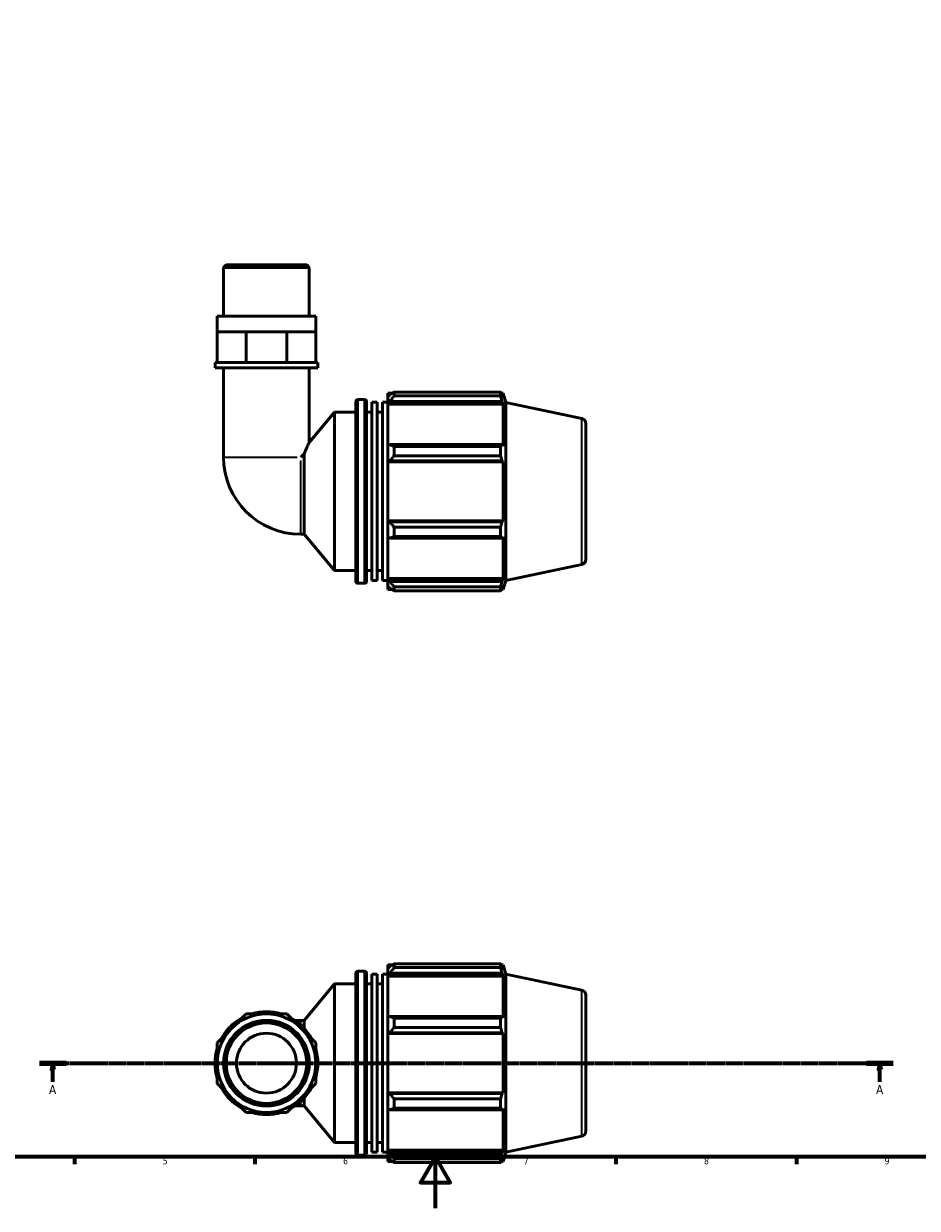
# Model space of a CAD drawing. Header units: millimetres. Extents: x 0 to 931, y 0 to 920.
# Tile 2 of 6: x 261 to 608, y 0 to 460. Entities that reach past the tile are written whole.
import ezdxf

# ---------------------------------------------------------------- set-up
doc = ezdxf.new("R2010")
doc.units = ezdxf.units.MM
doc.linetypes.add('CHAIN', pattern=[0.7087, 0.4724, -0.0591, 0.1181, -0.0591])
for name, color, linetype, lineweight in [('Border (ISO)', 7, 'Continuous', 70), ('Section Line (ISO)', 7, 'CHAIN', 70), ('Visible (ISO)', 7, 'Continuous', 50), ('Visible Narrow (ISO)', 7, 'Continuous', 35)]:
    doc.layers.add(name, color=color, linetype=linetype, lineweight=lineweight)
doc.styles.add('Label Text (ISO)', font='tahoma.ttf')
doc.styles.add('Note Text (ISO)', font='tahoma.ttf')

# ---------------------------------------------------------------- blocks, each defined once
blk = doc.blocks.new('Borders Default Border')
at = {"layer": 'Border (ISO)'}
for p, q in [((280.33, 20), (280.33, 17.1)), ((350.42, 20), (350.42, 17.1)), ((490.58, 20), (490.58, 17.1)), ((560.67, 20), (560.67, 17.1))]:
    blk.add_line(p, q, dxfattribs=at)
at = {"layer": 'Border (ISO)', "flags": 128}
for points in [[(20, 20), (20, 574), (821, 574), (821, 20), (20, 20)], [(420.5, 0), (420.5, 20), (414.73, 10), (426.27, 10), (420.5, 20)]]:
    blk.add_lwpolyline(points, dxfattribs=at)
at = {"layer": 'Border (ISO)', "color": 232, "true_color": 0xca0064, "char_height": 2.5, "attachment_point": 7, "style": 'Note Text (ISO)'}
for s, insert in [('5', (314.64, 17.05)), ('6', (384.66, 17.05)), ('7', (454.77, 17.1)), ('8', (524.81, 17.04)), ('9', (594.88, 17.05))]:
    blk.add_mtext(s, dxfattribs=dict(at, insert=insert))
blk = doc.blocks.new('2dTransSection0')
at = {"layer": 'Section Line (ISO)', "linetype": 'CHAIN'}
blk.add_line((266.74, 56.35), (598.26, 56.35), dxfattribs=at)
at = {"layer": 'Section Line (ISO)', "linetype": 'Continuous', "lineweight": 140}
for p, q in [((266.74, 56.35), (277.19, 56.35)), ((587.81, 56.35), (598.26, 56.35))]:
    blk.add_line(p, q, dxfattribs=at)
at = {"layer": 'Section Line (ISO)', "linetype": 'Continuous'}
for p, q in [((271.96, 56.35), (271.46, 53.85)), ((271.96, 53.85), (271.96, 56.35)), ((272.46, 53.85), (271.96, 56.35)), ((593.04, 56.35), (592.54, 53.85)), ((593.04, 53.85), (593.04, 56.35)), ((593.54, 53.85), (593.04, 56.35)), ((271.46, 53.85), (272.46, 53.85)), ((271.96, 49.12), (271.96, 53.85)), ((592.54, 53.85), (593.54, 53.85)), ((593.04, 49.12), (593.04, 53.85))]:
    blk.add_line(p, q, dxfattribs=at)
at = {"layer": 'Section Line (ISO)', "linetype": 'Continuous', "flags": 128}
for points in [[(272.46, 53.85), (271.96, 56.35), (271.46, 53.85), (272.46, 53.85)], [(593.54, 53.85), (593.04, 56.35), (592.54, 53.85), (593.54, 53.85)]]:
    blk.add_lwpolyline(points, dxfattribs=at)
at = {"layer": 'Section Line (ISO)'}
for points in [[(272.46, 53.85), (271.96, 56.35), (271.46, 53.85), (272.46, 53.85)], [(593.54, 53.85), (593.04, 56.35), (592.54, 53.85), (593.54, 53.85)]]:
    blk.add_solid(points, dxfattribs=at)
at = {"layer": 'Section Line (ISO)', "char_height": 3.5, "attachment_point": 7, "style": 'Label Text (ISO)'}
for insert in [(270.47, 44.35), (591.55, 44.35)]:
    blk.add_mtext('A', dxfattribs=dict(at, insert=insert))

msp = doc.modelspace()

# ---------------------------------------------------------------- linework, layer by layer
at = {"layer": 'Visible (ISO)'}
for p, q in [((339.263, 366.306), (338.266, 365.309)), ((338.266, 346.306), (338.266, 365.309)), ((371.515, 365.309), (338.266, 365.309)), ((339.263, 366.306), (370.517, 366.306)), ((370.517, 366.306), (371.515, 365.309)), ((371.515, 346.306), (371.515, 365.309)), ((374.008, 346.306), (335.772, 346.306)), ((335.772, 340.306), (335.772, 346.306)), ((374.008, 340.306), (374.008, 346.306)), ((335.772, 340.306), (341.372, 340.306)), ((335.772, 328.306), (335.772, 340.306)), ((341.372, 340.306), (346.971, 340.306)), ((346.971, 328.306), (346.971, 340.306)), ((346.971, 340.306), (354.89, 340.306)), ((354.89, 340.306), (362.809, 340.306)), ((362.809, 340.306), (368.409, 340.306)), ((362.809, 328.306), (362.809, 340.306)), ((368.409, 340.306), (374.008, 340.306)), ((374.008, 328.306), (374.008, 340.306)), ((335.772, 328.306), (334.941, 328.306)), ((334.941, 326.306), (334.941, 328.306)), ((337.342, 328.306), (335.772, 328.306)), ((345.401, 328.306), (337.342, 328.306)), ((346.971, 328.306), (345.401, 328.306)), ((349.192, 328.306), (346.971, 328.306)), ((360.589, 328.306), (349.192, 328.306)), ((362.809, 328.306), (360.589, 328.306)), ((364.379, 328.306), (362.809, 328.306)), ((372.438, 328.306), (364.379, 328.306)), ((374.008, 328.306), (372.438, 328.306)), ((374.84, 328.306), (374.008, 328.306)), ((374.84, 326.306), (374.84, 328.306)), ((374.84, 326.306), (334.941, 326.306)), ((338.266, 326.306), (338.266, 291.606)), ((371.515, 326.306), (371.515, 297.342)), ((389.61, 243.436), (389.61, 313.176)), ((390.41, 313.976), (392.943, 313.976)), ((393.743, 313.176), (393.743, 243.436)), ((395.81, 243.706), (395.81, 312.906)), ((395.81, 312.906), (397.877, 312.906)), ((397.877, 243.706), (397.877, 312.906)), ((399.943, 243.706), (399.943, 312.906)), ((399.943, 312.906), (402.01, 312.906)), ((402.01, 316.436), (402.01, 315.062)), ((402.01, 316.436), (403.756, 316.436)), ((402.83, 315.844), (402.01, 315.062)), ((402.01, 312.491), (402.01, 315.062)), ((402.01, 312.491), (402.83, 313.219)), ((402.83, 313.219), (446.34, 313.219)), ((404.47, 316.884), (404.47, 315.401)), ((404.47, 316.884), (445.807, 316.884)), ((445.807, 315.401), (404.47, 315.401)), ((445.807, 315.401), (445.807, 316.884)), ((446.039, 316.436), (446.74, 316.436)), ((446.74, 314.671), (446.34, 315.844)), ((446.34, 313.219), (446.74, 312.128)), ((447.89, 312.895), (446.74, 316.436)), ((446.74, 314.671), (446.74, 316.436)), ((447.89, 243.717), (447.89, 312.895)), ((477.306, 306.643), (447.89, 312.895)), ((371.515, 297.342), (381.343, 309.056)), ((381.343, 247.556), (381.343, 309.056)), ((381.343, 309.056), (389.61, 309.056)), ((393.743, 309.056), (395.81, 309.056)), ((397.877, 309.056), (399.943, 309.056)), ((402.01, 312.128), (402.01, 312.491)), ((402.01, 312.128), (402.01, 296.102)), ((402.01, 312.128), (446.74, 312.128)), ((446.74, 295.912), (446.74, 312.128)), ((478.89, 304.686), (478.89, 251.926)), ((402.83, 296.48), (402.01, 296.102)), ((402.01, 289.895), (402.01, 296.102)), ((446.34, 296.48), (402.83, 296.48)), ((404.47, 295.768), (404.47, 292.189)), ((404.47, 295.768), (445.807, 295.768)), ((445.807, 292.189), (445.807, 295.768)), ((446.74, 295.912), (446.34, 296.48)), ((369.491, 292.907), (368.19, 291.606)), ((369.491, 261.681), (369.491, 292.907)), ((402.01, 289.895), (402.83, 290.142)), ((402.01, 289.772), (402.01, 289.895)), ((402.01, 289.772), (402.01, 266.84)), ((402.01, 289.772), (446.74, 289.772)), ((402.83, 290.142), (446.34, 290.142)), ((445.807, 292.189), (404.47, 292.189)), ((446.34, 290.142), (446.74, 289.772)), ((446.74, 266.84), (446.74, 289.772)), ((402.01, 266.717), (402.01, 266.84)), ((402.01, 266.84), (446.74, 266.84)), ((446.74, 266.84), (446.34, 266.47)), ((402.83, 266.47), (402.01, 266.717)), ((402.01, 260.51), (402.01, 266.717)), ((446.34, 266.47), (402.83, 266.47)), ((404.47, 264.423), (404.47, 260.844)), ((404.47, 264.423), (445.807, 264.423)), ((445.807, 260.844), (445.807, 264.423)), ((368.19, 261.681), (369.491, 261.681)), ((369.491, 261.681), (381.343, 247.556)), ((402.01, 260.51), (402.83, 260.132)), ((402.01, 260.51), (402.01, 244.484)), ((402.83, 260.132), (446.34, 260.132)), ((445.807, 260.844), (404.47, 260.844)), ((446.34, 260.132), (446.74, 260.7)), ((446.74, 244.484), (446.74, 260.7)), ((477.306, 249.969), (447.89, 243.717)), ((381.343, 247.556), (389.61, 247.556)), ((393.743, 247.556), (395.81, 247.556)), ((397.877, 247.556), (399.943, 247.556)), ((402.01, 244.121), (402.01, 244.484)), ((402.01, 244.484), (446.74, 244.484)), ((402.01, 241.55), (402.01, 244.121)), ((402.83, 243.393), (402.01, 244.121)), ((446.74, 244.484), (446.34, 243.393)), ((390.41, 242.636), (392.943, 242.636)), ((395.81, 243.706), (397.877, 243.706)), ((399.943, 243.706), (402.01, 243.706)), ((402.01, 241.55), (402.83, 240.768)), ((402.01, 241.55), (402.01, 240.176)), ((402.01, 240.176), (403.756, 240.176)), ((446.34, 243.393), (402.83, 243.393)), ((404.47, 241.211), (404.47, 239.728)), ((404.47, 241.211), (445.807, 241.211)), ((445.807, 239.728), (404.47, 239.728)), ((445.807, 239.728), (445.807, 241.211)), ((446.039, 240.176), (446.74, 240.176)), ((446.34, 240.768), (446.74, 241.941)), ((447.89, 243.717), (446.74, 240.176)), ((446.74, 240.176), (446.74, 241.941)), ((390.41, 92.02), (392.943, 92.02)), ((402.01, 94.48), (402.01, 93.106)), ((402.01, 94.48), (403.756, 94.48)), ((402.83, 93.888), (402.01, 93.106)), ((402.01, 90.535), (402.01, 93.106)), ((404.47, 94.928), (404.47, 93.445)), ((404.47, 94.928), (445.807, 94.928)), ((445.807, 93.445), (404.47, 93.445)), ((445.807, 93.445), (445.807, 94.928)), ((446.039, 94.48), (446.74, 94.48)), ((446.74, 92.715), (446.34, 93.888)), ((447.89, 90.939), (446.74, 94.48)), ((446.74, 92.715), (446.74, 94.48)), ((389.61, 21.48), (389.61, 91.22)), ((393.743, 91.22), (393.743, 21.48)), ((395.81, 21.75), (395.81, 90.95)), ((395.81, 90.95), (397.877, 90.95)), ((397.877, 21.75), (397.877, 90.95)), ((399.943, 21.75), (399.943, 90.95)), ((399.943, 90.95), (402.01, 90.95)), ((402.01, 90.535), (402.83, 91.262)), ((402.01, 90.171), (402.01, 90.535)), ((402.01, 90.171), (402.01, 74.145)), ((402.01, 90.171), (446.74, 90.171)), ((402.83, 91.262), (446.34, 91.262)), ((446.34, 91.262), (446.74, 90.171)), ((446.74, 73.956), (446.74, 90.171)), ((447.89, 21.76), (447.89, 90.939)), ((477.306, 84.686), (447.89, 90.939)), ((369.491, 72.974), (381.343, 87.1)), ((381.343, 25.6), (381.343, 87.1)), ((381.343, 87.1), (389.61, 87.1)), ((393.743, 87.1), (395.81, 87.1)), ((397.877, 87.1), (399.943, 87.1)), ((478.89, 82.73), (478.89, 29.969)), ((346.971, 75.468), (341.372, 69.868)), ((354.89, 75.468), (346.971, 75.468)), ((362.809, 75.468), (354.89, 75.468)), ((368.409, 69.868), (362.809, 75.468)), ((402.83, 74.524), (402.01, 74.145)), ((402.01, 67.939), (402.01, 74.145)), ((446.34, 74.524), (402.83, 74.524)), ((404.47, 73.812), (404.47, 70.232)), ((404.47, 73.812), (445.807, 73.812)), ((445.807, 70.232), (445.807, 73.812)), ((446.74, 73.956), (446.34, 74.524)), ((341.372, 69.868), (335.772, 64.269)), ((368.19, 72.974), (365.918, 72.974)), ((368.19, 72.974), (369.491, 72.974)), ((374.008, 64.269), (368.409, 69.868)), ((369.491, 69.944), (369.491, 72.974)), ((445.807, 70.232), (404.47, 70.232)), ((402.01, 67.939), (402.83, 68.185)), ((402.01, 67.816), (402.01, 67.939)), ((402.01, 67.816), (402.01, 44.884)), ((402.01, 67.816), (446.74, 67.816)), ((402.83, 68.185), (446.34, 68.185)), ((446.34, 68.185), (446.74, 67.816)), ((446.74, 44.884), (446.74, 67.816)), ((335.772, 64.269), (335.772, 56.35)), ((374.008, 56.35), (374.008, 64.269)), ((335.772, 56.35), (335.772, 48.431)), ((374.008, 48.431), (374.008, 56.35)), ((335.772, 48.431), (341.372, 42.831)), ((368.409, 42.831), (374.008, 48.431)), ((341.372, 42.831), (346.971, 37.231)), ((362.809, 37.231), (368.409, 42.831)), ((369.491, 39.725), (369.491, 42.756)), ((402.01, 44.76), (402.01, 44.884)), ((402.01, 44.884), (446.74, 44.884)), ((402.01, 38.554), (402.01, 44.76)), ((402.83, 44.514), (402.01, 44.76)), ((446.34, 44.514), (402.83, 44.514)), ((404.47, 42.467), (404.47, 38.887)), ((404.47, 42.467), (445.807, 42.467)), ((445.807, 38.887), (445.807, 42.467)), ((446.74, 44.884), (446.34, 44.514)), ((346.971, 37.231), (354.89, 37.231)), ((354.89, 37.231), (362.809, 37.231)), ((365.918, 39.725), (368.19, 39.725)), ((368.19, 39.725), (369.491, 39.725)), ((369.491, 39.725), (381.343, 25.6)), ((402.01, 38.554), (402.01, 22.528)), ((402.01, 38.554), (402.83, 38.175)), ((402.83, 38.175), (446.34, 38.175)), ((445.807, 38.887), (404.47, 38.887)), ((446.34, 38.175), (446.74, 38.743)), ((446.74, 22.528), (446.74, 38.743)), ((477.306, 28.013), (447.89, 21.76)), ((381.343, 25.6), (389.61, 25.6)), ((393.743, 25.6), (395.81, 25.6)), ((397.877, 25.6), (399.943, 25.6)), ((390.41, 20.68), (392.943, 20.68)), ((395.81, 21.75), (397.877, 21.75)), ((399.943, 21.75), (402.01, 21.75)), ((402.01, 22.164), (402.01, 22.528)), ((402.01, 22.528), (446.74, 22.528)), ((402.01, 19.593), (402.01, 22.164)), ((402.83, 21.437), (402.01, 22.164)), ((402.01, 19.593), (402.01, 18.22)), ((402.01, 19.593), (402.83, 18.811)), ((446.34, 21.437), (402.83, 21.437)), ((404.47, 19.254), (404.47, 17.772)), ((404.47, 19.254), (445.807, 19.254)), ((445.807, 17.772), (445.807, 19.254)), ((446.74, 22.528), (446.34, 21.437)), ((446.34, 18.811), (446.74, 19.984)), ((447.89, 21.76), (446.74, 18.22)), ((446.74, 18.22), (446.74, 19.984)), ((402.01, 18.22), (403.756, 18.22)), ((445.807, 17.772), (404.47, 17.772)), ((446.039, 18.22), (446.74, 18.22))]:
    msp.add_line(p, q, dxfattribs=at)
for radius in [19.118, 16.625, 15.627, 11.637]:
    msp.add_circle((354.89, 56.35), radius, dxfattribs=at)
for centre, radius, start, end in [((390.41, 313.176), 0.8, 90, 180), ((392.943, 313.176), 0.8, 0, 90), ((476.89, 304.686), 2, 0, 78), ((368.19, 291.606), 29.924, 180, 270), ((476.89, 251.926), 2, 282, 0), ((390.41, 243.436), 0.8, 180, 270), ((392.943, 243.436), 0.8, 270, 0), ((390.41, 91.22), 0.8, 90, 180), ((392.943, 91.22), 0.8, 0, 90), ((476.89, 82.73), 2, 0, 78), ((354.89, 56.35), 19.949, 118.40216, 151.59784), ((354.89, 56.35), 19.949, 73.40216, 106.59784), ((354.89, 56.35), 19.949, 28.40216, 61.59784), ((354.89, 56.35), 19.949, 163.40216, 196.59784), ((354.89, 56.35), 19.949, 343.40216, 16.59784), ((354.89, 56.35), 19.949, 208.40216, 241.59784), ((354.89, 56.35), 19.949, 298.40216, 331.59784), ((354.89, 56.35), 19.949, 253.40216, 286.59784), ((476.89, 29.969), 2, 282, 0), ((390.41, 21.48), 0.8, 180, 270), ((392.943, 21.48), 0.8, 270, 0)]:
    msp.add_arc(centre, radius, start, end, dxfattribs=at)
for points, weights in [([(404.47, 316.884), (403.617, 316.354), (402.83, 315.844)], [1.01785635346, 1.01261861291, 1.00658545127]), ([(402.83, 313.219), (403.617, 314.288), (404.47, 315.401)], [1.00658545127, 1.01261861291, 1.01785635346]), ([(445.807, 316.884), (446.084, 316.354), (446.34, 315.844)], [1, 1.00184242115, 1.00286889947]), ([(446.34, 313.219), (446.084, 314.288), (445.807, 315.401)], [1.00286889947, 1.00184242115, 1]), ([(404.47, 295.768), (403.617, 296.132), (402.83, 296.48)], [1.01785635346, 1.01261861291, 1.00658545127]), ([(445.807, 295.768), (446.084, 296.132), (446.34, 296.48)], [1, 1.00184242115, 1.00286889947]), ([(402.83, 290.142), (403.617, 291.144), (404.47, 292.189)], [1.00658545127, 1.01261861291, 1.01785635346]), ([(446.34, 290.142), (446.084, 291.144), (445.807, 292.189)], [1.00286889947, 1.00184242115, 1]), ([(404.47, 264.423), (403.617, 265.468), (402.83, 266.47)], [1.01785635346, 1.01261861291, 1.00658545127]), ([(445.807, 264.423), (446.084, 265.468), (446.34, 266.47)], [1, 1.00184242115, 1.00286889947]), ([(402.83, 260.132), (403.617, 260.48), (404.47, 260.844)], [1.00658545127, 1.01261861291, 1.01785635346]), ([(446.34, 260.132), (446.084, 260.48), (445.807, 260.844)], [1.00286889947, 1.00184242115, 1]), ([(404.47, 241.211), (403.617, 242.324), (402.83, 243.393)], [1.01785635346, 1.01261861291, 1.00658545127]), ([(402.83, 240.768), (403.617, 240.258), (404.47, 239.728)], [1.00658545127, 1.01261861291, 1.01785635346]), ([(445.807, 241.211), (446.084, 242.324), (446.34, 243.393)], [1, 1.00184242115, 1.00286889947]), ([(446.34, 240.768), (446.084, 240.258), (445.807, 239.728)], [1.00286889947, 1.00184242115, 1]), ([(404.47, 94.928), (403.617, 94.397), (402.83, 93.888)], [1.01785635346, 1.01261861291, 1.00658545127]), ([(402.83, 91.262), (403.617, 92.331), (404.47, 93.445)], [1.00658545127, 1.01261861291, 1.01785635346]), ([(445.807, 94.928), (446.084, 94.397), (446.34, 93.888)], [1, 1.00184242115, 1.00286889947]), ([(446.34, 91.262), (446.084, 92.331), (445.807, 93.445)], [1.00286889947, 1.00184242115, 1]), ([(404.47, 73.812), (403.617, 74.175), (402.83, 74.524)], [1.01785635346, 1.01261861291, 1.00658545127]), ([(445.807, 73.812), (446.084, 74.175), (446.34, 74.524)], [1, 1.00184242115, 1.00286889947]), ([(402.83, 68.185), (403.617, 69.188), (404.47, 70.232)], [1.00658545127, 1.01261861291, 1.01785635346]), ([(446.34, 68.185), (446.084, 69.188), (445.807, 70.232)], [1.00286889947, 1.00184242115, 1]), ([(404.47, 42.467), (403.617, 43.511), (402.83, 44.514)], [1.01785635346, 1.01261861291, 1.00658545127]), ([(445.807, 42.467), (446.084, 43.511), (446.34, 44.514)], [1, 1.00184242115, 1.00286889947]), ([(402.83, 38.175), (403.617, 38.524), (404.47, 38.887)], [1.00658545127, 1.01261861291, 1.01785635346]), ([(446.34, 38.175), (446.084, 38.524), (445.807, 38.887)], [1.00286889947, 1.00184242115, 1]), ([(404.47, 19.254), (403.617, 20.368), (402.83, 21.437)], [1.01785635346, 1.01261861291, 1.00658545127]), ([(402.83, 18.811), (403.617, 18.302), (404.47, 17.772)], [1.00658545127, 1.01261861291, 1.01785635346]), ([(445.807, 19.254), (446.084, 20.368), (446.34, 21.437)], [1, 1.00184242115, 1.00286889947]), ([(446.34, 18.811), (446.084, 18.302), (445.807, 17.772)], [1.00286889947, 1.00184242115, 1])]:
    msp.add_rational_spline(points, weights, degree=2, dxfattribs=at)
msp.add_open_spline([(369.491, 292.907), (369.875, 293.811), (370.244, 294.634), (370.812, 295.871), (371.068, 296.411), (371.42, 297.149), (371.515, 297.342), (371.515, 297.342)], degree=3, knots=[6.39607216, 6.39607216, 6.39607216, 6.39607216, 6.72967278, 6.72967278, 7.02422695, 7.02422695, 7.31878112, 7.31878112, 7.31878112, 7.31878112], dxfattribs=at)
at = {"layer": 'Visible Narrow (ISO)'}
for p, q in [((390.41, 313.537), (390.41, 243.075)), ((392.943, 243.075), (392.943, 313.537)), ((477.306, 250.318), (477.306, 306.294)), ((338.395, 291.606), (366.843, 291.606)), ((368.19, 261.811), (368.19, 290.259)), ((390.41, 91.58), (390.41, 21.119)), ((392.943, 21.119), (392.943, 91.58)), ((477.306, 28.362), (477.306, 84.337)), ((368.19, 71.387), (368.19, 72.97)), ((368.19, 39.73), (368.19, 41.312))]:
    msp.add_line(p, q, dxfattribs=at)

# ---------------------------------------------------------------- block references
msp.add_blockref('Borders Default Border', (0, 0))
at = {"layer": 'Section Line (ISO)'}
msp.add_blockref('2dTransSection0', (0, 0), dxfattribs=at)

doc.saveas('drawing.dxf')
